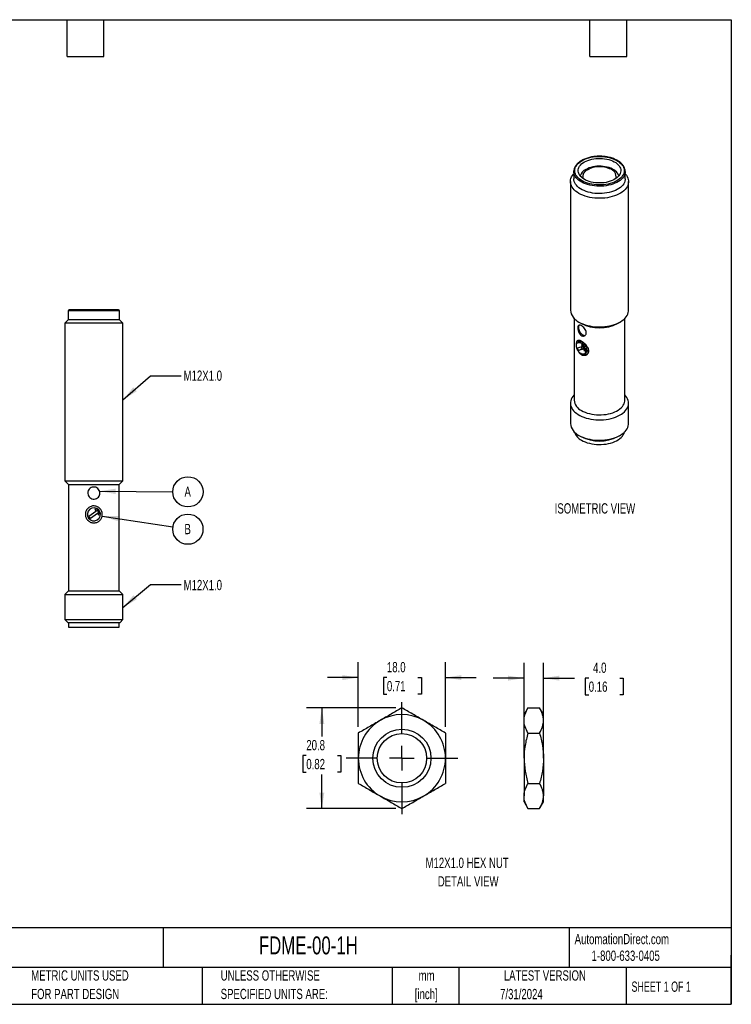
# Model space of a CAD drawing. Header units: millimetres. Extents: x 6 to 273, y 6 to 210.
# Tile 2 of 2: x 126 to 273, y 6 to 210. Entities that reach past the tile are written whole.
import ezdxf

# ---------------------------------------------------------------- set-up
doc = ezdxf.new("R2010")
doc.units = ezdxf.units.MM
doc.linetypes.add('CENTERX2', pattern=[20.32, 12.7, -2.54, 2.54, -2.54])
doc.layers.add('CENTER', color=40, linetype='CENTERX2')
doc.layers.add('DIMENSIONS', color=140, linetype='Continuous', lineweight=25)
doc.layers.add('TEXT', color=140, linetype='Continuous', lineweight=25)
doc.styles.add('SLDTEXTSTYLE0', font='TXT', dxfattribs={"width": 0.7})
doc.styles.add('SLDTEXTSTYLE1', font='TXT', dxfattribs={"width": 0.65})
doc.dimstyles.new('SLDDIMSTYLE0', dxfattribs={"dimtxt": 0.18, "dimasz": 3.302, "dimexe": 0, "dimexo": 0.0625, "dimgap": 0, "dimtad": 0, "dimtih": 1, "dimtoh": 1, "dimdec": 0, "dimrnd": 1e-09, "dimzin": 0, "dimdsep": 46, "dimtxsty": 'Standard', "dimsah": 1, "dimcen": 0.09, "dimadec": 0, "dimazin": 0, "dimtfac": 3.302, "dimtdec": 0, "dimtofl": 0, "dimtmove": 0, "dimatfit": 3, "dimfxl": 0, "dimfrac": 2, "dimtolj": 1, "dimtzin": 0, "dimarcsym": 0})
doc.dimstyles.new('SLDDIMSTYLE1', dxfattribs={"dimtxt": 2.158008, "dimasz": 3.302, "dimexe": 0, "dimexo": 0.0625, "dimgap": 0.539502, "dimtad": 0, "dimtih": 1, "dimtoh": 1, "dimrnd": 1e-09, "dimzin": 4, "dimdsep": 46, "dimtxsty": 'SLDTEXTSTYLE0', "dimsah": 1, "dimcen": 0.09, "dimadec": 0, "dimazin": 1, "dimtfac": 1, "dimtmove": 0, "dimatfit": 0, "dimfxl": 0, "dimfrac": 2, "dimtolj": 1, "dimtzin": 12, "dimarcsym": 0})
doc.dimstyles.new('SLDDIMSTYLE3', dxfattribs={"dimtxt": 2.158008, "dimasz": 3.302, "dimexe": 0, "dimexo": 0.0625, "dimgap": 0.539502, "dimtad": 0, "dimtih": 1, "dimtoh": 1, "dimrnd": 1e-09, "dimzin": 12, "dimdsep": 46, "dimtxsty": 'SLDTEXTSTYLE0', "dimsah": 1, "dimcen": 0.09, "dimadec": 0, "dimazin": 3, "dimtfac": 1, "dimtofl": 0, "dimtmove": 0, "dimatfit": 3, "dimfxl": 0, "dimfrac": 2, "dimtolj": 1, "dimtzin": 12, "dimarcsym": 0})

# ---------------------------------------------------------------- blocks, each defined once
blk = doc.blocks.new('SW_NOTE_0')
at = {"layer": 'DIMENSIONS', "color": 0}
blk.add_circle((3.12, -0.02), 3.12, dxfattribs=at)
at = {"layer": 'DIMENSIONS', "color": 0, "insert": (3.08, 1.07), "char_height": 2.12, "attachment_point": 2, "style": 'SLDTEXTSTYLE0'}
blk.add_mtext('A', dxfattribs=at)
blk = doc.blocks.new('SW_NOTE_0_1')
at = {"layer": 'DIMENSIONS', "color": 0}
blk.add_circle((3.08, -0.47), 3.12, dxfattribs=at)
at = {"layer": 'DIMENSIONS', "color": 0, "insert": (3.04, 0.62), "char_height": 2.12, "attachment_point": 2, "style": 'SLDTEXTSTYLE0'}
blk.add_mtext('B', dxfattribs=at)
blk = doc.blocks.new('_D_6')
at = {"layer": 'DIMENSIONS'}
for p, q in [((196.03, 63.6), (196.03, 76.95)), ((214.03, 63.6), (214.03, 76.95)), ((196.03, 73.78), (189.68, 73.78)), ((201.93, 73.78), (201.2, 73.78)), ((201.2, 73.78), (201.2, 70.35)), ((208.34, 73.78), (209.06, 73.78)), ((209.06, 73.78), (209.06, 70.35)), ((214.03, 73.78), (220.38, 73.78)), ((201.2, 70.35), (201.93, 70.35)), ((209.06, 70.35), (208.34, 70.35))]:
    blk.add_line(p, q, dxfattribs=at)
for points in [[(196.03, 73.78), (192.73, 74.29), (192.73, 73.27)], [(214.03, 73.78), (217.33, 73.27), (217.33, 74.29)]]:
    blk.add_solid(points, dxfattribs=at)
at = {"layer": 'DIMENSIONS', "char_height": 2.117, "attachment_point": 1, "style": 'SLDTEXTSTYLE0'}
for s, insert in [('18.0', (201.93, 76.99)), ('0.71', (201.93, 73.08))]:
    blk.add_mtext(s, dxfattribs=dict(at, insert=insert))
blk = doc.blocks.new('_D_7')
at = {"layer": 'DIMENSIONS'}
for p, q in [((203.76, 67.53), (185.32, 67.53)), ((188.5, 67.53), (188.5, 61.6)), ((185.29, 57.69), (184.57, 57.69)), ((184.57, 57.69), (184.57, 54.26)), ((191.71, 57.69), (192.43, 57.69)), ((192.43, 57.69), (192.43, 54.26)), ((184.57, 54.26), (185.29, 54.26)), ((188.5, 46.74), (188.5, 53.77)), ((192.43, 54.26), (191.71, 54.26)), ((203.76, 46.74), (185.32, 46.74))]:
    blk.add_line(p, q, dxfattribs=at)
for points in [[(188.5, 67.53), (187.99, 64.22), (189.01, 64.22)], [(188.5, 46.74), (189.01, 50.04), (187.99, 50.04)]]:
    blk.add_solid(points, dxfattribs=at)
at = {"layer": 'DIMENSIONS', "char_height": 2.117, "attachment_point": 1, "style": 'SLDTEXTSTYLE0'}
for s, insert in [('20.8', (185.29, 60.9)), ('0.82', (185.29, 56.99))]:
    blk.add_mtext(s, dxfattribs=dict(at, insert=insert))
blk = doc.blocks.new('SW_CENTERMARKSYMBOL_2')
at = {"layer": 'CENTER', "color": 0}
for p, q in [((0, 5.08), (0, 11.54)), ((0, 0), (0, 2.54)), ((-5.08, 0), (-11.54, 0)), ((0, 0), (-2.54, 0)), ((0, 0), (0, -2.54)), ((0, 0), (2.54, 0)), ((5.08, 0), (11.54, 0)), ((0, -5.08), (0, -11.54))]:
    blk.add_line(p, q, dxfattribs=at)
blk = doc.blocks.new('_D_8')
at = {"layer": 'DIMENSIONS'}
for p, q in [((230.25, 58.4), (230.25, 76.84)), ((234.25, 58.4), (234.25, 76.84)), ((230.25, 73.66), (223.9, 73.66)), ((234.25, 73.66), (240.69, 73.66)), ((243.61, 73.66), (242.89, 73.66)), ((242.89, 73.66), (242.89, 70.23)), ((250.02, 73.66), (250.75, 73.66)), ((250.75, 73.66), (250.75, 70.23)), ((242.89, 70.23), (243.61, 70.23)), ((250.75, 70.23), (250.02, 70.23))]:
    blk.add_line(p, q, dxfattribs=at)
for points in [[(230.25, 73.66), (226.95, 74.17), (226.95, 73.15)], [(234.25, 73.66), (237.56, 73.15), (237.56, 74.17)]]:
    blk.add_solid(points, dxfattribs=at)
at = {"layer": 'DIMENSIONS', "char_height": 2.117, "attachment_point": 1, "style": 'SLDTEXTSTYLE0'}
for s, insert in [('4.0', (244.51, 76.87)), ('0.16', (243.61, 72.96))]:
    blk.add_mtext(s, dxfattribs=dict(at, insert=insert))

msp = doc.modelspace()

# ---------------------------------------------------------------- linework, layer by layer
for p, q in [((240.528, 178.228), (240.528, 176.718)), ((242.328, 177.15), (242.328, 177.003)), ((249.328, 177.003), (249.317, 176.844)), ((249.328, 177.003), (249.328, 177.15)), ((251.128, 178.228), (251.125, 178.13)), ((251.128, 176.718), (251.128, 178.228)), ((239.828, 176.146), (239.828, 149.608)), ((251.828, 149.608), (251.828, 176.146)), ((136.119, 149.457), (136.119, 147.607)), ((146.719, 149.457), (136.119, 149.457)), ((141.419, 149.657), (136.319, 149.657)), ((146.519, 149.657), (141.419, 149.657)), ((146.719, 147.607), (146.719, 149.457)), ((136.119, 147.607), (135.419, 146.907)), ((135.419, 146.907), (135.419, 114.407)), ((141.419, 146.907), (135.419, 146.907)), ((146.719, 147.607), (136.119, 147.607)), ((147.419, 146.907), (141.419, 146.907)), ((147.419, 146.907), (146.719, 147.607)), ((147.419, 114.407), (147.419, 146.907)), ((240.578, 147.932), (240.578, 131.032)), ((241.585, 147.16), (242.115, 146.853)), ((249.541, 146.853), (250.071, 147.16)), ((251.078, 131.032), (251.078, 147.932)), ((241.582, 143.041), (241.335, 142.898)), ((242.021, 143.179), (241.887, 143.102)), ((242.021, 143.179), (242.129, 143.223)), ((242.099, 142.491), (242.134, 142.511)), ((242.099, 142.491), (242.283, 142.085)), ((242.681, 142.042), (242.099, 142.491)), ((242.134, 142.511), (242.717, 142.062)), ((241.282, 141.852), (242.279, 142.096)), ((241.528, 141.311), (241.282, 141.852)), ((241.528, 141.311), (242.235, 141.719)), ((242.565, 141.564), (241.528, 141.311)), ((242.235, 141.719), (242.085, 142.048)), ((242.601, 141.808), (242.235, 141.719)), ((242.283, 142.085), (242.456, 142.127)), ((242.456, 142.127), (242.702, 141.586)), ((242.702, 141.586), (242.529, 141.544)), ((242.565, 141.564), (242.529, 141.544)), ((242.529, 141.544), (242.714, 141.138)), ((242.717, 142.062), (242.681, 142.042)), ((242.685, 140.56), (242.932, 140.703)), ((242.714, 141.138), (242.812, 141.754)), ((242.749, 141.158), (242.714, 141.138)), ((242.847, 141.774), (242.749, 141.158)), ((242.812, 141.754), (242.847, 141.774)), ((243.137, 140.937), (243.271, 141.014)), ((239.828, 130.42), (239.828, 126.215)), ((251.828, 126.215), (251.828, 130.42)), ((241.585, 123.766), (242.009, 123.521)), ((249.647, 123.521), (250.071, 123.766)), ((135.419, 114.407), (136.169, 113.657)), ((135.419, 114.407), (141.419, 114.407)), ((141.419, 114.407), (147.419, 114.407)), ((146.669, 113.657), (147.419, 114.407)), ((136.169, 113.657), (136.169, 91.657)), ((136.169, 113.657), (141.419, 113.657)), ((141.419, 113.657), (146.669, 113.657)), ((146.669, 91.657), (146.669, 113.657)), ((140.39, 107.093), (141.856, 108.136)), ((141.595, 108.503), (141.856, 108.136)), ((142.419, 108.364), (141.595, 108.503)), ((141.856, 108.136), (142.1, 108.31)), ((142.1, 108.31), (142.448, 107.822)), ((142.448, 107.822), (142.204, 107.648)), ((142.465, 107.281), (142.604, 108.105)), ((140.738, 106.604), (140.39, 107.093)), ((142.204, 107.648), (140.738, 106.604)), ((142.204, 107.648), (142.465, 107.281)), ((136.169, 91.657), (135.419, 90.907)), ((136.169, 91.657), (141.419, 91.657)), ((141.419, 91.657), (146.669, 91.657)), ((147.419, 90.907), (146.669, 91.657)), ((135.419, 90.907), (135.419, 85.757)), ((135.419, 90.907), (147.419, 90.907)), ((147.419, 85.757), (147.419, 90.907)), ((135.419, 85.757), (136.019, 85.157)), ((135.419, 85.757), (141.419, 85.757)), ((141.419, 85.757), (147.419, 85.757)), ((146.819, 85.157), (147.419, 85.757)), ((136.019, 85.157), (141.419, 85.157)), ((136.169, 85.157), (136.169, 84.157)), ((136.169, 84.157), (141.419, 84.157)), ((141.419, 85.157), (146.819, 85.157)), ((141.419, 84.157), (146.669, 84.157)), ((146.669, 84.157), (146.669, 85.157)), ((231.057, 67.526), (230.253, 66.134)), ((231.057, 67.526), (233.449, 67.526)), ((234.253, 66.134), (233.449, 67.526)), ((230.253, 64.928), (230.253, 66.134)), ((234.253, 64.928), (234.253, 66.134)), ((230.253, 57.134), (230.253, 64.928)), ((234.253, 57.134), (234.253, 64.928)), ((231.057, 62.33), (233.449, 62.33)), ((230.253, 57.134), (230.253, 49.34)), ((234.253, 57.134), (234.253, 49.34)), ((231.057, 51.938), (233.449, 51.938)), ((230.253, 48.134), (230.253, 49.34)), ((234.253, 48.134), (234.253, 49.34)), ((230.253, 48.134), (231.057, 46.741)), ((231.057, 46.741), (233.449, 46.741)), ((233.449, 46.741), (234.253, 48.134))]:
    msp.add_line(p, q)
at = {"flags": 128}
for points in [[(242.222, 176.31), (241.895, 176.517), (241.605, 176.741), (241.352, 176.981), (241.14, 177.233), (240.97, 177.495), (240.845, 177.766), (240.764, 178.042), (240.73, 178.321), (240.741, 178.602), (240.799, 178.88), (240.902, 179.154), (241.05, 179.42), (241.241, 179.678), (241.473, 179.924), (241.745, 180.156), (242.054, 180.372), (242.397, 180.57), (242.772, 180.748), (243.174, 180.905), (243.6, 181.04), (244.046, 181.15), (244.508, 181.235), (244.982, 181.295), (245.464, 181.328), (245.949, 181.335), (246.434, 181.315), (246.912, 181.268), (247.381, 181.196), (247.836, 181.098), (248.272, 180.976), (248.687, 180.83), (249.075, 180.662), (249.434, 180.473), (249.761, 180.266), (250.052, 180.042), (250.304, 179.802), (250.516, 179.55), (250.686, 179.288), (250.812, 179.017), (250.892, 178.741), (250.927, 178.462), (250.915, 178.181), (250.857, 177.903), (250.754, 177.629), (250.607, 177.363), (250.415, 177.105), (250.183, 176.859), (249.911, 176.627), (249.602, 176.411), (249.259, 176.213), (248.884, 176.035), (248.482, 175.878), (248.056, 175.743), (247.61, 175.633), (247.148, 175.548), (246.674, 175.488), (246.192, 175.455), (245.707, 175.448), (245.223, 175.468), (244.744, 175.515), (244.275, 175.587), (243.82, 175.685), (243.384, 175.807), (242.969, 175.953), (242.581, 176.121), (242.222, 176.31)], [(242.717, 180.188), (243.053, 180.363), (243.419, 180.517), (243.81, 180.649), (244.223, 180.757), (244.653, 180.839), (245.095, 180.896), (245.545, 180.926), (245.998, 180.93), (246.449, 180.906), (246.894, 180.856), (247.327, 180.78), (247.744, 180.678), (248.142, 180.552), (248.514, 180.403), (248.858, 180.233), (249.17, 180.044), (249.447, 179.836), (249.685, 179.614), (249.882, 179.379), (250.037, 179.133), (250.146, 178.879), (250.21, 178.62), (250.228, 178.359), (250.199, 178.098), (250.123, 177.84), (250.002, 177.588), (249.837, 177.344), (249.629, 177.112), (249.381, 176.893), (249.095, 176.69), (248.775, 176.505), (248.423, 176.34), (248.044, 176.197), (247.642, 176.077), (247.22, 175.982), (246.783, 175.912), (246.337, 175.868), (245.885, 175.852), (245.432, 175.862), (244.984, 175.899), (244.544, 175.962), (244.118, 176.051), (243.71, 176.165), (243.325, 176.303), (242.966, 176.462), (242.638, 176.642), (242.343, 176.841), (242.085, 177.056), (241.867, 177.285), (241.691, 177.526), (241.559, 177.776), (241.472, 178.033), (241.431, 178.293), (241.437, 178.555), (241.49, 178.815), (241.588, 179.07), (241.731, 179.318), (241.918, 179.556), (242.146, 179.782), (242.413, 179.993), (242.717, 180.188)], [(249.796, 177.294), (249.756, 177.439), (249.652, 177.681), (249.503, 177.916), (249.31, 178.14), (249.077, 178.351), (248.805, 178.545), (248.499, 178.722), (248.162, 178.879), (247.797, 179.014), (247.409, 179.125), (247.002, 179.211), (246.582, 179.271), (246.153, 179.305), (245.72, 179.312), (245.288, 179.291), (244.863, 179.244), (244.449, 179.171), (244.051, 179.072), (243.674, 178.949), (243.322, 178.803), (243, 178.636)], [(241.585, 173.697), (241.227, 173.923), (240.905, 174.166), (240.621, 174.425), (240.378, 174.698), (240.177, 174.981), (240.021, 175.274), (239.91, 175.574), (239.846, 175.878), (239.828, 176.184), (239.858, 176.49), (239.934, 176.794), (240.056, 177.092), (240.223, 177.383), (240.435, 177.664), (240.528, 177.77)], [(240.528, 178.228), (240.531, 178.336), (240.532, 178.352)], [(251.125, 178.13), (251.11, 177.977), (251.046, 177.693), (250.937, 177.413), (250.782, 177.141), (250.584, 176.878), (250.344, 176.626), (250.064, 176.389), (249.747, 176.168), (249.396, 175.966), (249.013, 175.783), (248.603, 175.621), (248.168, 175.483), (247.712, 175.368), (247.24, 175.279), (246.755, 175.216), (246.262, 175.179), (245.766, 175.169), (245.27, 175.186), (244.779, 175.229), (244.297, 175.299), (243.829, 175.395), (243.378, 175.515), (242.948, 175.66), (242.544, 175.827), (242.169, 176.015), (241.826, 176.222), (241.518, 176.447), (241.249, 176.688), (241.019, 176.942), (240.831, 177.208), (240.688, 177.483), (240.589, 177.764), (240.537, 178.049), (240.528, 178.228)], [(251.128, 177.77), (251.162, 177.732), (251.384, 177.454), (251.562, 177.165), (251.696, 176.869), (251.784, 176.566), (251.825, 176.261), (251.819, 175.955), (251.766, 175.65), (251.667, 175.349), (251.522, 175.054), (251.332, 174.768), (251.1, 174.492), (250.826, 174.23), (250.513, 173.982), (250.164, 173.752), (249.78, 173.54), (249.366, 173.348), (248.923, 173.179), (248.457, 173.032), (247.97, 172.911), (247.466, 172.814), (246.95, 172.743), (246.424, 172.699), (245.894, 172.683), (245.364, 172.693), (244.837, 172.73), (244.318, 172.794), (243.811, 172.884), (243.319, 173), (242.847, 173.14), (242.399, 173.304), (241.977, 173.49), (241.585, 173.697)], [(242.339, 176.844), (242.33, 176.945), (242.328, 177.003)], [(243.353, 178.579), (243.657, 178.735), (243.747, 178.775)], [(251.128, 176.718), (251.119, 176.538), (251.067, 176.253), (250.968, 175.972), (250.825, 175.697), (250.637, 175.432), (250.408, 175.177), (250.138, 174.937), (249.83, 174.712), (249.487, 174.504), (249.112, 174.316), (248.708, 174.149), (248.278, 174.005), (247.828, 173.884), (247.359, 173.788), (246.877, 173.719), (246.386, 173.675), (245.89, 173.658), (245.394, 173.668), (244.901, 173.705), (244.416, 173.769), (243.944, 173.858), (243.489, 173.972), (243.054, 174.111), (242.643, 174.272), (242.26, 174.455), (241.909, 174.658), (241.592, 174.879), (241.312, 175.116), (241.072, 175.367), (240.874, 175.63), (240.72, 175.903), (240.61, 176.182), (240.546, 176.467), (240.528, 176.718)], [(241.585, 147.159), (241.977, 146.952), (242.399, 146.766), (242.847, 146.602), (243.319, 146.462), (243.811, 146.346), (244.318, 146.256), (244.837, 146.192), (245.364, 146.155), (245.894, 146.145), (246.424, 146.162), (246.95, 146.206), (247.466, 146.276), (247.97, 146.373), (248.457, 146.495), (248.923, 146.641), (249.366, 146.811), (249.78, 147.002), (250.164, 147.214), (250.513, 147.445), (250.826, 147.692), (251.1, 147.955), (251.332, 148.23), (251.522, 148.516), (251.667, 148.811), (251.766, 149.112), (251.819, 149.417), (251.828, 149.608)], [(241.651, 146.542), (241.628, 146.517), (241.547, 146.388), (241.496, 146.226), (241.479, 146.036), (241.496, 145.827), (241.547, 145.607), (241.628, 145.383), (241.738, 145.165), (241.872, 144.961), (242.025, 144.778), (242.191, 144.625), (242.363, 144.505), (242.536, 144.425), (242.701, 144.388), (242.854, 144.394), (242.886, 144.401)], [(242.847, 141.774), (242.918, 141.542), (242.957, 141.317), (242.962, 141.106), (242.933, 140.917), (242.872, 140.758), (242.779, 140.633), (242.659, 140.546), (242.516, 140.502), (242.355, 140.502), (242.182, 140.545), (242.003, 140.631), (241.823, 140.756), (241.651, 140.915), (241.491, 141.103), (241.35, 141.314), (241.232, 141.539), (241.142, 141.771), (241.083, 142.002), (241.056, 142.222), (241.064, 142.426), (241.105, 142.604), (241.179, 142.752), (241.282, 142.863), (241.411, 142.933), (241.561, 142.961), (241.728, 142.945), (241.904, 142.886), (242.084, 142.785), (242.261, 142.647), (242.43, 142.476), (242.583, 142.279), (242.717, 142.062)], [(243.212, 141.321), (243.195, 141.54), (243.143, 141.77), (243.06, 142.004), (242.948, 142.234), (242.811, 142.45), (242.654, 142.646), (242.482, 142.813), (242.303, 142.947), (242.121, 143.042), (241.945, 143.094), (241.78, 143.102), (241.632, 143.066), (241.582, 143.041)], [(240.578, 132.097), (240.556, 132.074), (240.324, 131.798), (240.134, 131.512), (239.989, 131.217), (239.89, 130.916), (239.837, 130.611), (239.831, 130.305), (239.872, 129.999), (239.96, 129.697), (240.094, 129.401), (240.272, 129.112), (240.494, 128.834), (240.758, 128.568), (241.061, 128.316), (241.402, 128.081), (241.777, 127.865), (242.184, 127.668), (242.62, 127.493), (243.08, 127.341), (243.563, 127.212), (244.063, 127.109), (244.576, 127.032), (245.1, 126.982), (245.629, 126.958), (246.16, 126.961), (246.688, 126.992), (247.209, 127.049), (247.72, 127.133), (248.216, 127.242), (248.693, 127.376), (249.148, 127.534), (249.576, 127.715), (249.976, 127.917), (250.343, 128.138), (250.674, 128.378), (250.968, 128.633), (251.221, 128.902), (251.433, 129.183), (251.6, 129.474), (251.722, 129.772), (251.798, 130.075), (251.828, 130.381), (251.81, 130.688), (251.746, 130.992), (251.635, 131.292), (251.479, 131.584), (251.278, 131.868), (251.078, 132.097)], [(242.116, 128.889), (242.485, 128.695), (242.885, 128.522), (243.312, 128.372), (243.761, 128.246), (244.23, 128.145), (244.712, 128.071), (245.205, 128.023), (245.703, 128.002), (246.203, 128.009), (246.699, 128.043), (247.187, 128.105), (247.663, 128.192), (248.122, 128.306), (248.561, 128.444), (248.974, 128.606), (249.36, 128.79), (249.713, 128.993), (250.031, 129.216), (250.311, 129.455), (250.55, 129.708), (250.747, 129.973), (250.899, 130.248), (251.005, 130.53), (251.065, 130.816), (251.078, 131.032)], [(241.585, 123.765), (241.977, 123.558), (242.399, 123.372), (242.847, 123.209), (243.319, 123.068), (243.811, 122.952), (244.318, 122.862), (244.837, 122.798), (245.364, 122.761), (245.894, 122.751), (246.424, 122.768), (246.95, 122.812), (247.466, 122.882), (247.97, 122.979), (248.457, 123.101), (248.923, 123.247), (249.366, 123.417), (249.78, 123.608), (250.164, 123.82), (250.513, 124.051), (250.826, 124.298), (251.1, 124.561), (251.332, 124.836), (251.522, 125.122), (251.667, 125.417), (251.766, 125.718), (251.819, 126.023), (251.828, 126.215)], [(242.116, 122.765), (242.485, 122.571), (242.885, 122.398), (243.312, 122.248), (243.761, 122.122), (244.23, 122.021), (244.712, 121.947), (245.205, 121.899), (245.703, 121.878), (246.203, 121.885), (246.699, 121.919), (247.187, 121.981), (247.663, 122.068), (248.122, 122.182), (248.561, 122.32), (248.974, 122.482), (249.36, 122.665), (249.713, 122.869), (250.031, 123.092), (250.311, 123.331), (250.55, 123.584), (250.747, 123.849), (250.899, 124.124), (251.005, 124.405), (251.027, 124.485)]]:
    msp.add_lwpolyline(points, dxfattribs=at)
for radius in [6, 5.1]:
    msp.add_circle((205.031, 57.134), radius)
for centre, radius, start, end in [((245.828, 173.901), 5.3, 66.87535, 113.12465), ((243.881, 176.733), 2.097, 114.84072, 164.4815), ((243.944, 177.1), 1.593, 111.76277, 190.24018), ((247.502, 177.031), 1.791, 353.13373, 76.83348), ((136.319, 149.457), 0.2, 90, 180), ((146.519, 149.457), 0.2, 0, 90), ((242.848, 149.92), 3.036, 185.89195, 245.42819), ((245.828, 153.986), 8.041, 242.50473, 297.50064), ((242.397, 142.89), 0.985, 147.15749, 176.81469), ((240.687, 140.961), 2.268, 20.45486, 28.44355), ((243.189, 141.407), 0.907, 242.02829, 279.11844), ((242.547, 141.25), 0.669, 305.18306, 6.12912), ((242.95, 141.495), 0.579, 303.69443, 2.50016), ((243.191, 131.284), 2.625, 185.49936, 245.82078), ((242.848, 126.526), 3.036, 185.89195, 245.42819), ((243.459, 125.427), 2.982, 198.42142, 243.23673), ((245.828, 130.864), 8.277, 242.52632, 297.47905), ((141.419, 107.457), 1.35, 42.22862, 28.66247), ((141.419, 107.457), 1.35, 28.66247, 42.22862), ((205.031, 57.134), 9, 60, 120), ((205.031, 57.134), 9, 120, 180), ((205.031, 57.134), 9, 0, 60), ((205.031, 57.134), 9, 180, 240), ((205.031, 57.134), 9, 300, 0), ((205.031, 57.134), 9, 240, 300)]:
    msp.add_arc(centre, radius, start, end)
for points, knots in [([(251.12, 178.123), (251.124, 178.179), (251.133, 178.329), (251.102, 178.573), (251.032, 178.851), (250.92, 179.123), (250.768, 179.388), (250.576, 179.643), (250.347, 179.888), (250.082, 180.12), (249.782, 180.336), (249.452, 180.536), (249.092, 180.717), (248.707, 180.878), (248.3, 181.018), (247.874, 181.136), (247.431, 181.231), (246.977, 181.303), (246.513, 181.35), (246.045, 181.374), (245.574, 181.373), (245.106, 181.347), (244.643, 181.298), (244.19, 181.224), (243.749, 181.127), (243.324, 181.008), (242.918, 180.866), (242.535, 180.703), (242.177, 180.521), (241.848, 180.319), (241.55, 180.1), (241.285, 179.865), (241.057, 179.616), (240.867, 179.355), (240.717, 179.084), (240.611, 178.806), (240.55, 178.564), (240.541, 178.415), (240.538, 178.361)], [0, 0, 0, 0, 0.0165948, 0.0441883, 0.0717844, 0.0994944, 0.1274036, 0.1555415, 0.1838871, 0.2123897, 0.2409917, 0.269644, 0.2983101, 0.3269661, 0.3556037, 0.3842204, 0.4128175, 0.4413979, 0.4699656, 0.4985255, 0.5270823, 0.555641, 0.5842052, 0.61278, 0.6413706, 0.6699819, 0.6986184, 0.7272838, 0.7559795, 0.7847031, 0.8134463, 0.8421827, 0.8708731, 0.8994628, 0.9278867, 0.9560864, 0.9840373, 1, 1, 1, 1]), ([(241.704, 144.764), (241.615, 144.896), (241.541, 145.045), (241.427, 145.351), (241.386, 145.511), (241.339, 145.812), (241.333, 145.955), (241.349, 146.139), (241.359, 146.196), (241.387, 146.296), (241.406, 146.34), (241.473, 146.454), (241.535, 146.504), (241.691, 146.547), (241.784, 146.54), (241.993, 146.474), (242.11, 146.414), (242.346, 146.252), (242.468, 146.149), (242.691, 145.916), (242.795, 145.784), (242.964, 145.508), (243.029, 145.363), (243.105, 145.076), (243.116, 144.937), (243.089, 144.747), (243.073, 144.687), (243.028, 144.577), (242.998, 144.526), (242.895, 144.391), (242.803, 144.324), (242.595, 144.251), (242.477, 144.243), (242.24, 144.293), (242.12, 144.35), (241.896, 144.52), (241.793, 144.632), (241.704, 144.764)], [0, 0, 0, 0, 0.0625, 0.0625, 0.125, 0.125, 0.1875, 0.1875, 0.21875, 0.21875, 0.25, 0.25, 0.3125, 0.3125, 0.375, 0.375, 0.4375, 0.4375, 0.5, 0.5, 0.5625, 0.5625, 0.625, 0.625, 0.6875, 0.6875, 0.71875, 0.71875, 0.75, 0.75, 0.8125, 0.8125, 0.875, 0.875, 0.9375, 0.9375, 1, 1, 1, 1]), ([(241.096, 142.504), (241.094, 142.547), (241.087, 142.674), (241.099, 142.861), (241.133, 143.056), (241.193, 143.212), (241.277, 143.325), (241.383, 143.394), (241.512, 143.42), (241.66, 143.409), (241.83, 143.361), (242.018, 143.277), (242.224, 143.158), (242.442, 143.004), (242.664, 142.821), (242.879, 142.613), (243.079, 142.386), (243.192, 142.223), (243.248, 142.142)], [0, 0, 0, 0, 0.0326444, 0.0960634, 0.1624123, 0.2287811, 0.2940962, 0.3594173, 0.4217972, 0.484166, 0.5458273, 0.6074776, 0.6717062, 0.7359402, 0.8019826, 0.8680423, 0.93402, 1, 1, 1, 1]), ([(243.248, 142.142), (243.336, 141.986), (243.469, 141.752), (243.55, 141.432), (243.574, 141.191), (243.549, 140.959), (243.477, 140.743), (243.361, 140.555), (243.209, 140.403), (243.031, 140.293), (242.837, 140.227), (242.632, 140.207), (242.422, 140.231), (242.213, 140.303), (242.006, 140.423), (241.812, 140.59), (241.634, 140.8), (241.483, 141.046), (241.389, 141.228), (241.353, 141.329), (241.351, 141.335)], [0, 0, 0, 0, 0.1052295, 0.158892, 0.2125458, 0.269146, 0.3257575, 0.3833393, 0.4409354, 0.4963027, 0.5516662, 0.6051073, 0.6585371, 0.712925, 0.7673091, 0.8243738, 0.8814513, 0.9387988, 0.9961569, 1, 1, 1, 1]), ([(140.8, 110.771), (140.657, 110.853), (140.532, 110.962), (140.332, 111.219), (140.257, 111.368), (140.171, 111.683), (140.158, 111.851), (140.189, 112.094), (140.208, 112.176), (140.259, 112.331), (140.293, 112.405), (140.414, 112.618), (140.522, 112.743), (140.781, 112.945), (140.93, 113.019), (141.246, 113.106), (141.413, 113.118), (141.737, 113.077), (141.897, 113.024), (142.179, 112.863), (142.305, 112.753), (142.505, 112.497), (142.58, 112.348), (142.668, 112.031), (142.68, 111.864), (142.649, 111.619), (142.631, 111.54), (142.579, 111.385), (142.545, 111.309), (142.424, 111.096), (142.315, 110.971), (142.059, 110.771), (141.909, 110.696), (141.594, 110.609), (141.427, 110.596), (141.101, 110.637), (140.944, 110.689), (140.8, 110.771)], [0, 0, 0, 0, 0.0625, 0.0625, 0.125, 0.125, 0.1875, 0.1875, 0.21875, 0.21875, 0.25, 0.25, 0.3125, 0.3125, 0.375, 0.375, 0.4375, 0.4375, 0.5, 0.5, 0.5625, 0.5625, 0.625, 0.625, 0.6875, 0.6875, 0.71875, 0.71875, 0.75, 0.75, 0.8125, 0.8125, 0.875, 0.875, 0.9375, 0.9375, 1, 1, 1, 1]), ([(142.828, 108.495), (142.896, 108.403), (142.954, 108.305), (143.051, 108.099), (143.09, 107.989), (143.145, 107.765), (143.162, 107.652), (143.172, 107.421), (143.166, 107.304), (143.114, 106.964), (143.033, 106.743), (142.856, 106.452), (142.787, 106.36), (142.633, 106.192), (142.549, 106.116), (142.366, 105.981), (142.266, 105.922), (142.06, 105.825), (141.952, 105.786), (141.726, 105.73), (141.613, 105.714), (141.383, 105.704), (141.266, 105.71), (141.038, 105.745), (140.928, 105.774), (140.712, 105.852), (140.607, 105.903), (140.316, 106.08), (140.144, 106.237), (139.875, 106.602), (139.776, 106.814), (139.693, 107.148), (139.676, 107.264), (139.666, 107.494), (139.672, 107.609), (139.725, 107.953), (139.804, 108.17), (139.983, 108.463), (140.051, 108.554), (140.204, 108.721), (140.29, 108.799), (140.564, 109.001), (140.776, 109.101), (141.221, 109.211), (141.458, 109.222), (141.798, 109.169), (141.912, 109.14), (142.126, 109.062), (142.229, 109.013), (142.424, 108.894), (142.517, 108.825), (142.684, 108.672), (142.76, 108.588), (142.828, 108.495)], [0, 0, 0, 0, 0.03125, 0.03125, 0.0625, 0.0625, 0.09375, 0.09375, 0.125, 0.125, 0.1875, 0.1875, 0.21875, 0.21875, 0.25, 0.25, 0.28125, 0.28125, 0.3125, 0.3125, 0.34375, 0.34375, 0.375, 0.375, 0.40625, 0.40625, 0.4375, 0.4375, 0.5, 0.5, 0.5625, 0.5625, 0.59375, 0.59375, 0.625, 0.625, 0.6875, 0.6875, 0.71875, 0.71875, 0.75, 0.75, 0.8125, 0.8125, 0.875, 0.875, 0.90625, 0.90625, 0.9375, 0.9375, 0.96875, 0.96875, 1, 1, 1, 1]), ([(205.031, 67.526), (204.294, 67.101), (203.553, 66.673), (202.054, 65.808), (201.297, 65.371), (200.531, 64.928)], [0, 0, 0, 0, 0.5, 0.5, 1, 1, 1, 1]), ([(209.531, 64.928), (209.149, 65.148), (208.765, 65.37), (208.006, 65.808), (207.629, 66.026), (206.505, 66.675), (205.765, 67.102), (205.031, 67.526)], [0, 0, 0, 0, 0.25, 0.25, 0.5, 0.5, 1, 1, 1, 1]), ([(230.253, 64.928), (230.253, 65.148), (230.272, 65.37), (230.346, 65.808), (230.4, 66.026), (230.61, 66.675), (230.812, 67.102), (231.057, 67.526)], [0, 0, 0, 0, 0.25, 0.25, 0.5, 0.5, 1, 1, 1, 1]), ([(234.253, 64.928), (234.253, 65.148), (234.234, 65.37), (234.161, 65.808), (234.106, 66.026), (233.896, 66.675), (233.694, 67.102), (233.449, 67.526)], [0, 0, 0, 0, 0.25, 0.25, 0.5, 0.5, 1, 1, 1, 1]), ([(200.531, 64.928), (200.149, 64.707), (199.765, 64.486), (199.006, 64.048), (198.629, 63.83), (197.505, 63.181), (196.765, 62.754), (196.031, 62.33)], [0, 0, 0, 0, 0.25, 0.25, 0.5, 0.5, 1, 1, 1, 1]), ([(214.031, 62.33), (213.294, 62.755), (212.553, 63.183), (211.054, 64.048), (210.297, 64.485), (209.531, 64.928)], [0, 0, 0, 0, 0.5, 0.5, 1, 1, 1, 1]), ([(231.057, 62.33), (230.812, 62.755), (230.61, 63.183), (230.33, 64.048), (230.253, 64.485), (230.253, 64.928)], [0, 0, 0, 0, 0.5, 0.5, 1, 1, 1, 1]), ([(233.449, 62.33), (233.695, 62.755), (233.897, 63.183), (234.177, 64.048), (234.253, 64.485), (234.253, 64.928)], [0, 0, 0, 0, 0.5, 0.5, 1, 1, 1, 1]), ([(196.031, 62.33), (196.031, 61.485), (196.031, 60.619), (196.031, 58.884), (196.031, 58.012), (196.031, 57.134)], [0, 0, 0, 0, 0.5, 0.5, 1, 1, 1, 1]), ([(214.031, 62.33), (214.031, 61.485), (214.031, 60.619), (214.031, 58.884), (214.031, 58.012), (214.031, 57.134)], [0, 0, 0, 0, 0.5, 0.5, 1, 1, 1, 1]), ([(231.057, 62.33), (230.813, 61.485), (230.609, 60.619), (230.329, 58.884), (230.253, 58.012), (230.253, 57.134)], [0, 0, 0, 0, 0.5, 0.5, 1, 1, 1, 1]), ([(233.449, 62.33), (233.693, 61.485), (233.898, 60.619), (234.178, 58.884), (234.253, 58.012), (234.253, 57.134)], [0, 0, 0, 0, 0.5, 0.5, 1, 1, 1, 1]), ([(196.031, 57.134), (196.031, 56.255), (196.031, 55.365), (196.031, 53.629), (196.031, 52.778), (196.031, 51.938)], [0, 0, 0, 0, 0.5, 0.5, 1, 1, 1, 1]), ([(214.031, 57.134), (214.031, 56.255), (214.031, 55.365), (214.031, 53.629), (214.031, 52.778), (214.031, 51.938)], [0, 0, 0, 0, 0.5, 0.5, 1, 1, 1, 1]), ([(230.253, 57.134), (230.253, 56.255), (230.331, 55.365), (230.613, 53.629), (230.815, 52.778), (231.057, 51.938)], [0, 0, 0, 0, 0.5, 0.5, 1, 1, 1, 1]), ([(234.253, 57.134), (234.253, 56.255), (234.176, 55.365), (233.894, 53.629), (233.692, 52.778), (233.449, 51.938)], [0, 0, 0, 0, 0.5, 0.5, 1, 1, 1, 1]), ([(196.031, 51.938), (196.767, 51.513), (197.508, 51.084), (199.007, 50.219), (199.764, 49.782), (200.531, 49.34)], [0, 0, 0, 0, 0.5, 0.5, 1, 1, 1, 1]), ([(209.531, 49.34), (209.912, 49.56), (210.296, 49.781), (211.055, 50.22), (211.432, 50.437), (212.556, 51.086), (213.296, 51.514), (214.031, 51.938)], [0, 0, 0, 0, 0.25, 0.25, 0.5, 0.5, 1, 1, 1, 1]), ([(230.253, 49.34), (230.253, 49.56), (230.272, 49.781), (230.346, 50.22), (230.4, 50.437), (230.61, 51.086), (230.812, 51.514), (231.057, 51.938)], [0, 0, 0, 0, 0.25, 0.25, 0.5, 0.5, 1, 1, 1, 1]), ([(234.253, 49.34), (234.253, 49.56), (234.234, 49.781), (234.161, 50.22), (234.106, 50.437), (233.896, 51.086), (233.694, 51.514), (233.449, 51.938)], [0, 0, 0, 0, 0.25, 0.25, 0.5, 0.5, 1, 1, 1, 1]), ([(200.531, 49.34), (200.912, 49.119), (201.296, 48.898), (202.055, 48.459), (202.432, 48.242), (203.556, 47.593), (204.296, 47.165), (205.031, 46.741)], [0, 0, 0, 0, 0.25, 0.25, 0.5, 0.5, 1, 1, 1, 1]), ([(205.031, 46.741), (205.767, 47.166), (206.508, 47.595), (208.007, 48.46), (208.764, 48.897), (209.531, 49.34)], [0, 0, 0, 0, 0.5, 0.5, 1, 1, 1, 1]), ([(231.057, 46.741), (230.812, 47.166), (230.61, 47.595), (230.33, 48.46), (230.253, 48.897), (230.253, 49.34)], [0, 0, 0, 0, 0.5, 0.5, 1, 1, 1, 1]), ([(233.449, 46.741), (233.695, 47.166), (233.897, 47.595), (234.177, 48.46), (234.253, 48.897), (234.253, 49.34)], [0, 0, 0, 0, 0.5, 0.5, 1, 1, 1, 1])]:
    msp.add_open_spline(points, degree=3, knots=knots)
at = {"layer": 'TEXT'}
for p, q in [((6.35, 209.55), (273.05, 209.55)), ((135.89, 201.93), (135.89, 209.55)), ((143.51, 201.93), (143.51, 209.55)), ((243.84, 201.93), (243.84, 209.55)), ((251.46, 201.93), (251.46, 209.55)), ((273.05, 209.55), (273.05, 6.35)), ((135.89, 201.93), (143.51, 201.93)), ((243.84, 201.93), (251.46, 201.93)), ((273.05, 22.126), (6.35, 22.126)), ((155.759, 22.126), (155.759, 13.97)), ((239.575, 22.126), (239.575, 13.97)), ((273.05, 6.35), (273.05, 16.51)), ((273.05, 13.97), (6.35, 13.97)), ((163.78, 13.97), (163.78, 6.35)), ((203.024, 13.97), (203.024, 6.35)), ((216.812, 13.97), (216.812, 6.35)), ((251.349, 13.97), (251.349, 6.35)), ((6.35, 6.35), (273.05, 6.35))]:
    msp.add_line(p, q, dxfattribs=at)

# ---------------------------------------------------------------- block references
at = {"layer": 'CENTER'}
msp.add_blockref('SW_CENTERMARKSYMBOL_2', (205.031, 57.134), dxfattribs=at)
at = {"layer": 'DIMENSIONS'}
for name, p in [('SW_NOTE_0', (157.717, 112.136)), ('SW_NOTE_0_1', (157.753, 104.872))]:
    msp.add_blockref(name, p, dxfattribs=at)

# ---------------------------------------------------------------- texts
at = {"color": 179, "linetype": 'Continuous', "lineweight": 18, "char_height": 2.11667, "attachment_point": 1, "style": 'SLDTEXTSTYLE0'}
for s, insert in [('AutomationDirect.com', (240.695, 20.877)), ('1-800-633-0405', (244.192, 17.437))]:
    msp.add_mtext(s, dxfattribs=dict(at, insert=insert))
at = {"layer": 'DIMENSIONS', "style": 'SLDTEXTSTYLE0'}
for s, insert, char_height, attachment_point in [('M12X1.0', (159.95, 137.146), 2.1167, 1), ('ISOMETRIC VIEW', (244.893, 109.756), 2.11667, 2), ('M12X1.0', (159.95, 93.934), 2.1167, 1), ('M12X1.0 HEX NUT', (218.493, 36.605), 2.11667, 2), ('DETAIL VIEW', (218.71, 32.783), 2.11667, 2)]:
    msp.add_mtext(s, dxfattribs=dict(at, insert=insert, char_height=char_height, attachment_point=attachment_point))
at = {"layer": 'TEXT'}
for s, insert, char_height, attachment_point, style in [('FDME-00-1H', (175.502, 20.362), 3.7042, 1, 'SLDTEXTSTYLE0'), ('ACHIEVE PHOTOELECTRIC SENSOR, TUBULAR, THREADED, METAL HOUSING, THROUGH-BEAM EMITTER, INFRARED LIGHT EMISSION,', (7.966, 20.26), 1.5875, 1, 'SLDTEXTSTYLE0'), ('METRIC UNITS USED', (128.478, 13.364), 2.11667, 1, 'SLDTEXTSTYLE0'), ('UNLESS OTHERWISE', (167.608, 13.364), 2.11667, 1, 'SLDTEXTSTYLE0'), ('mm', (210.13, 13.355), 2.1167, 2, 'SLDTEXTSTYLE0'), ('LATEST VERSION', (234.552, 13.364), 2.11667, 2, 'SLDTEXTSTYLE0'), ('SHEET 1 OF 1', (252.441, 11.051), 2.11667, 1, 'SLDTEXTSTYLE1'), ('FOR PART DESIGN', (128.478, 9.542), 2.11667, 1, 'SLDTEXTSTYLE0'), ('SPECIFIED UNITS ARE:', (167.608, 9.542), 2.11667, 1, 'SLDTEXTSTYLE0'), ('[inch]', (210.047, 9.533), 2.1167, 2, 'SLDTEXTSTYLE0'), ('7/31/2024', (229.701, 9.526), 2.1167, 2, 'SLDTEXTSTYLE0')]:
    msp.add_mtext(s, dxfattribs=dict(at, insert=insert, char_height=char_height, attachment_point=attachment_point, style=style))

# ---------------------------------------------------------------- dimensions: what is measured, and where the dimension line sits
at = {"layer": 'DIMENSIONS'}
dim = msp.add_linear_dim(base=(214.031, 73.778), p1=(196.031, 62.33), p2=(214.031, 62.33), dimstyle='SLDDIMSTYLE1', dxfattribs=at)
dim.commit()
dim.dimension.update_dxf_attribs({"geometry": '_D_6', "text_midpoint": (205.133, 73.778), "dimtype": 160})
for base, p1, p2, angle, dimstyle, picture, middle in [((234.253, 73.662), (230.253, 57.134), (234.253, 57.134), 0, 'SLDDIMSTYLE1', '_D_8', (246.817, 73.662)), ((188.499, 46.7414), (205.0306, 67.526), (205.0306, 46.7414), 90, 'SLDDIMSTYLE3', '_D_7', (188.499, 57.6868))]:
    dim = msp.add_linear_dim(base=base, p1=p1, p2=p2, angle=angle, dimstyle=dimstyle, dxfattribs=at)
    dim.commit()
    dim.dimension.update_dxf_attribs({"geometry": picture, "text_midpoint": middle, "dimtype": 160})

# ---------------------------------------------------------------- leaders
for points in [[(147.419, 131.093), (153.084, 136.077), (159.434, 136.077)], [(142.61, 112.237), (157.717, 112.136)], [(143.136, 107.117), (157.753, 104.872)], [(147.419, 88.242), (153.084, 92.974), (159.434, 92.974)]]:
    msp.add_leader(points, dimstyle='SLDDIMSTYLE0', dxfattribs=at)

doc.saveas('drawing.dxf')
